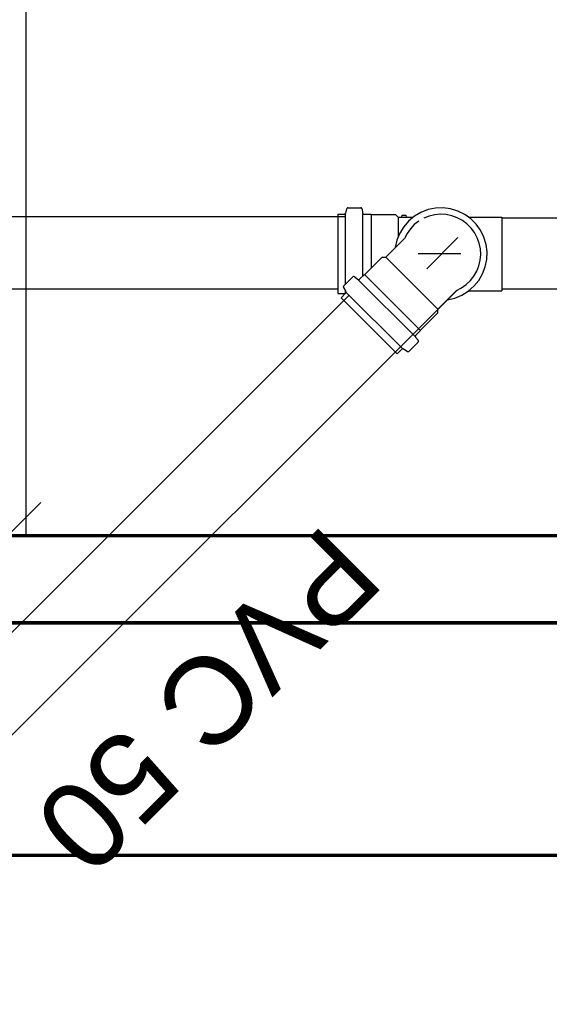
# Model space of a CAD drawing. Header units: millimetres. Extents: x -20654 to 2526, y -8238 to 977.
# Tile 45 of 219: x -10321.593 to -10321.228, y -4123.515 to -4122.836. Entities that reach past the tile are written whole.
import ezdxf

# ---------------------------------------------------------------- set-up
doc = ezdxf.new("R2010")
doc.units = ezdxf.units.MM
for name, color, linetype in [('01 CONTORNO_dwg', 252, 'Continuous'), ('A-FLOR', 252, 'Continuous'), ('CV-Condutos', 1, 'Continuous'), ('P-PIPE-IDEN', 7, 'Continuous'), ('Simbolos', 7, 'Continuous'), ('Simbolos_int', 8, 'Continuous'), ('TQ-Condutos', 3, 'Continuous')]:
    doc.layers.add(name, color=color, linetype=linetype)
doc.styles.add('Arial_4', font='arial.ttf', dxfattribs={"width": 0.8, "height": 0.07})
doc.styles.add('Arial_5', font='arial.ttf', dxfattribs={"height": 0.0825})
doc.dimstyles.new('COTAS', dxfattribs={"dimscale": 0.3048, "dimtxt": 0.07, "dimasz": 0.341207, "dimexe": 0.19685, "dimexo": 0.0625, "dimgap": 0.032808, "dimtad": 3, "dimdec": 0, "dimlfac": 100, "dimzin": 0, "dimdsep": 46, "dimtxsty": 'Arial_4', "dimblk1": 'DOTSMALL', "dimblk2": 'DOTSMALL', "dimsah": 1, "dimcen": 0.09, "dimdle": 0.065617, "dimazin": 0, "dimtfac": 1, "dimtdec": 0, "dimtmove": 0, "dimatfit": 0, "dimfxl": 0.328084, "dimfxlon": 1, "dimtvp": 1, "dimtfill": 1, "dimtolj": 1, "dimtzin": 0, "dimarcsym": 2})

# ---------------------------------------------------------------- blocks, each defined once
blk = doc.blocks.new('terreo')
at = {"layer": '01 CONTORNO_dwg', "lineweight": 70}
for p, q in [((-10097.24, -4995.13), (-12817.24, -4995.13)), ((-10617.24, -5055.13), (-12817.24, -5055.13)), ((-12817.24, -5055.13), (-10162.24, -5055.13)), ((-13082.94, -5215.13), (-10097.24, -5215.13))]:
    blk.add_line(p, q, dxfattribs=at)
at = {"layer": 'A-FLOR'}
blk.add_line((-11097.24, -3455.13), (-11097.24, -4995.13), dxfattribs=at)
blk = doc.blocks.new('_DotSmall')
at = {"color": 0, "linetype": 'ByBlock', "const_width": 0.5}
blk.add_lwpolyline([(-0.0625, 0, 1), (0.0625, 0, 1)], format="xyb", close=True, dxfattribs=at)
blk = doc.blocks.new('*D146')
at = {"color": 0, "lineweight": -2, "ltscale": 2, "transparency": 16777216}
for p, q in [((-10321.66608, -4123.56036), (-10321.66608, -4123.72036)), ((-10320.58889, -4123.56969), (-10320.58889, -4123.72036)), ((-10321.68608, -4123.66036), (-10320.56889, -4123.66036))]:
    blk.add_line(p, q, dxfattribs=at)
at = {"layer": 'Defpoints', "color": 0, "ltscale": 2, "transparency": 16777216}
for p in [(-10321.66608, -4123.47654), (-10320.58889, -4123.55064), (-10320.58889, -4123.66036)]:
    blk.add_point(p, dxfattribs=at)
at = {"color": 0, "lineweight": -2, "ltscale": 2, "transparency": 16777216, "xscale": 0.104, "yscale": 0.104, "zscale": 0.104, "rotation": 180}
blk.add_blockref('_DotSmall', (-10321.66608, -4123.66036), dxfattribs=at)
at = {"color": 0, "lineweight": -2, "ltscale": 2, "transparency": 16777216, "xscale": 0.104, "yscale": 0.104, "zscale": 0.104}
blk.add_blockref('_DotSmall', (-10320.58889, -4123.66036), dxfattribs=at)
at = {"color": 0, "ltscale": 2, "transparency": 16777216, "insert": (-10321.12749, -4123.61462), "char_height": 0.07, "attachment_point": 5, "rotation": 180, "style": 'Arial_4', "bg_fill": 3, "box_fill_scale": 1.1, "bg_fill_color": 256, "bg_fill_true_color": 13158600, "bg_fill_transparency": 0}
blk.add_mtext('\\A1;108', dxfattribs=at)

msp = doc.modelspace()

# ---------------------------------------------------------------- linework, layer by layer
at = {"layer": 'CV-Condutos'}
for p, q in [((-10321.36611, -4123.02609), (-10321.64237, -4123.30234)), ((-10321.2921, -4123.02279), (-10321.59914, -4123.32982))]:
    msp.add_line(p, q, dxfattribs=at)
at = {"layer": 'P-PIPE-IDEN'}
msp.add_lwpolyline([(-10321.57854, -4123.16887), (-10321.71996, -4123.31029)], dxfattribs=at)
at = {"layer": 'Simbolos'}
for p, q in [((-10321.36694, -4122.96579), (-10321.35818, -4122.96579)), ((-10321.37402, -4122.97024), (-10321.37402, -4123.02494)), ((-10321.37402, -4122.97024), (-10321.36967, -4122.97024)), ((-10321.36791, -4122.96653), (-10321.3687, -4122.9695)), ((-10321.35718, -4122.9667), (-10321.35695, -4122.96933)), ((-10321.35595, -4122.97024), (-10321.35127, -4122.97024)), ((-10321.35127, -4122.97024), (-10321.35107, -4122.97044)), ((-10321.35107, -4122.97044), (-10321.33427, -4122.97044)), ((-10321.33427, -4122.97044), (-10321.33247, -4122.97224)), ((-10321.33247, -4122.97224), (-10321.32212, -4122.97224)), ((-10321.32987, -4122.97224), (-10321.32974, -4122.97074)), ((-10321.32974, -4122.97074), (-10321.32681, -4122.97074)), ((-10321.32667, -4122.97224), (-10321.32681, -4122.97074)), ((-10321.28372, -4122.97224), (-10321.26102, -4122.97224)), ((-10321.34096, -4122.99979), (-10321.3281, -4122.98693)), ((-10321.35539, -4123.01167), (-10321.34351, -4122.99979)), ((-10321.34351, -4122.99979), (-10321.34096, -4122.99979)), ((-10321.3699, -4123.0196), (-10321.3637, -4123.0134)), ((-10321.36235, -4123.01334), (-10321.36033, -4123.01503)), ((-10321.35898, -4123.01497), (-10321.35567, -4123.01167)), ((-10321.35567, -4123.01167), (-10321.35539, -4123.01167)), ((-10321.37402, -4123.02494), (-10321.36967, -4123.02494)), ((-10321.37176, -4123.02775), (-10321.36868, -4123.02467)), ((-10321.37006, -4123.0208), (-10321.36852, -4123.02347)), ((-10321.30511, -4123.03564), (-10321.29225, -4123.02278)), ((-10321.28372, -4123.02294), (-10321.26102, -4123.02294)), ((-10321.37176, -4123.02775), (-10321.33308, -4123.06643)), ((-10321.31699, -4123.05006), (-10321.30511, -4123.03818)), ((-10321.30511, -4123.03818), (-10321.30511, -4123.03564)), ((-10321.3203, -4123.05365), (-10321.31699, -4123.05034)), ((-10321.31699, -4123.05034), (-10321.31699, -4123.05006)), ((-10321.32493, -4123.06457), (-10321.31873, -4123.05837)), ((-10321.31867, -4123.05702), (-10321.32036, -4123.055)), ((-10321.33308, -4123.06643), (-10321.33, -4123.06335)), ((-10321.32613, -4123.06473), (-10321.32879, -4123.06319))]:
    msp.add_line(p, q, dxfattribs=at)
for points in [[(-10321.36694, -4122.96579), (-10321.36708, -4122.96581), (-10321.36723, -4122.96584), (-10321.36736, -4122.96589), (-10321.36749, -4122.96596), (-10321.3676, -4122.96605), (-10321.3677, -4122.96615), (-10321.36779, -4122.96627), (-10321.36786, -4122.9664), (-10321.3679, -4122.96654)], [(-10321.35718, -4122.96671), (-10321.35721, -4122.96655), (-10321.35726, -4122.96639), (-10321.35734, -4122.96625), (-10321.35744, -4122.96612), (-10321.35757, -4122.966), (-10321.3577, -4122.96591), (-10321.35785, -4122.96585), (-10321.35801, -4122.96581), (-10321.35818, -4122.96579)], [(-10321.36967, -4122.97024), (-10321.36952, -4122.97023), (-10321.36938, -4122.9702), (-10321.36925, -4122.97015), (-10321.36912, -4122.97008), (-10321.369, -4122.96999), (-10321.3689, -4122.96989), (-10321.36882, -4122.96977), (-10321.36875, -4122.96964), (-10321.3687, -4122.9695)], [(-10321.35694, -4122.96933), (-10321.35692, -4122.96949), (-10321.35686, -4122.96965), (-10321.35678, -4122.96979), (-10321.35668, -4122.96992), (-10321.35656, -4122.97004), (-10321.35642, -4122.97012), (-10321.35627, -4122.97019), (-10321.35611, -4122.97023), (-10321.35595, -4122.97024)], [(-10321.29224, -4123.02278), (-10321.28872, -4123.02098), (-10321.28549, -4123.01868), (-10321.28263, -4123.01595), (-10321.28019, -4123.01283), (-10321.27823, -4123.00939), (-10321.27679, -4123.0057), (-10321.27589, -4123.00185), (-10321.27556, -4122.9979), (-10321.2758, -4122.99395), (-10321.27661, -4122.99008), (-10321.27797, -4122.98636), (-10321.27985, -4122.98288), (-10321.28222, -4122.97971), (-10321.28502, -4122.97691), (-10321.28819, -4122.97454), (-10321.29167, -4122.97266), (-10321.29539, -4122.9713), (-10321.29927, -4122.97049), (-10321.30322, -4122.97025), (-10321.30716, -4122.97058), (-10321.31102, -4122.97147), (-10321.3147, -4122.97292)], [(-10321.31814, -4122.97488), (-10321.32126, -4122.97732), (-10321.324, -4122.98018), (-10321.32629, -4122.98341), (-10321.32809, -4122.98693)], [(-10321.36235, -4123.01335), (-10321.36248, -4123.01325), (-10321.36263, -4123.01318), (-10321.36279, -4123.01314), (-10321.36295, -4123.01312), (-10321.36311, -4123.01312), (-10321.36328, -4123.01316), (-10321.36343, -4123.01322), (-10321.36357, -4123.0133), (-10321.3637, -4123.01341)], [(-10321.3699, -4123.0196), (-10321.36999, -4123.01971), (-10321.37007, -4123.01983), (-10321.37013, -4123.01996), (-10321.37017, -4123.0201), (-10321.37019, -4123.02025), (-10321.37018, -4123.02039), (-10321.37016, -4123.02054), (-10321.37012, -4123.02067), (-10321.37005, -4123.0208)], [(-10321.36033, -4123.01504), (-10321.3602, -4123.01514), (-10321.36005, -4123.01521), (-10321.35989, -4123.01525), (-10321.35973, -4123.01527), (-10321.35956, -4123.01527), (-10321.3594, -4123.01523), (-10321.35925, -4123.01517), (-10321.35911, -4123.01509), (-10321.35898, -4123.01498)], [(-10321.36912, -4123.02511), (-10321.36917, -4123.02508), (-10321.36923, -4123.02505), (-10321.36929, -4123.02502), (-10321.36935, -4123.025), (-10321.36941, -4123.02498), (-10321.36947, -4123.02496), (-10321.36954, -4123.02495), (-10321.3696, -4123.02495), (-10321.36967, -4123.02494)], [(-10321.36868, -4123.02467), (-10321.36859, -4123.02456), (-10321.36851, -4123.02444), (-10321.36845, -4123.02431), (-10321.36841, -4123.02417), (-10321.36839, -4123.02402), (-10321.36839, -4123.02388), (-10321.36842, -4123.02373), (-10321.36846, -4123.0236), (-10321.36852, -4123.02346)], [(-10321.32031, -4123.05366), (-10321.32041, -4123.05378), (-10321.3205, -4123.05392), (-10321.32056, -4123.05408), (-10321.32059, -4123.05424), (-10321.3206, -4123.0544), (-10321.32058, -4123.05457), (-10321.32053, -4123.05472), (-10321.32046, -4123.05487), (-10321.32036, -4123.05501)], [(-10321.31872, -4123.05837), (-10321.31861, -4123.05825), (-10321.31853, -4123.0581), (-10321.31847, -4123.05795), (-10321.31844, -4123.05779), (-10321.31843, -4123.05763), (-10321.31845, -4123.05746), (-10321.3185, -4123.0573), (-10321.31857, -4123.05716), (-10321.31866, -4123.05702)], [(-10321.32879, -4123.0632), (-10321.32892, -4123.06314), (-10321.32906, -4123.06309), (-10321.3292, -4123.06307), (-10321.32935, -4123.06307), (-10321.32949, -4123.06309), (-10321.32963, -4123.06312), (-10321.32976, -4123.06318), (-10321.32989, -4123.06326), (-10321.33, -4123.06336)], [(-10321.32613, -4123.06473), (-10321.326, -4123.06479), (-10321.32586, -4123.06484), (-10321.32572, -4123.06486), (-10321.32557, -4123.06486), (-10321.32543, -4123.06484), (-10321.32529, -4123.0648), (-10321.32515, -4123.06474), (-10321.32503, -4123.06467), (-10321.32492, -4123.06457)]]:
    msp.add_lwpolyline(points, dxfattribs=at)
at = {"layer": 'Simbolos_int'}
for p, q in [((-10321.3689, -4122.97024), (-10321.3689, -4123.0186)), ((-10321.35687, -4122.97024), (-10321.35687, -4123.01286)), ((-10321.35107, -4122.97044), (-10321.35107, -4123.00735)), ((-10321.33247, -4122.97224), (-10321.33247, -4122.98585)), ((-10321.26102, -4122.97224), (-10321.26102, -4123.02294)), ((-10321.29122, -4122.98632), (-10321.31267, -4123.00777)), ((-10321.30511, -4123.03564), (-10321.34096, -4122.99979)), ((-10321.28934, -4122.99759), (-10321.31856, -4122.99759)), ((-10321.31699, -4123.05034), (-10321.35567, -4123.01167)), ((-10321.35963, -4123.01562), (-10321.32095, -4123.0543)), ((-10321.3689, -4123.02281), (-10321.3689, -4123.02494)), ((-10321.36814, -4123.02413), (-10321.32946, -4123.06281))]:
    msp.add_line(p, q, dxfattribs=at)
msp.add_lwpolyline([(-10321.29856, -4123.0291), (-10321.29346, -4123.02796), (-10321.28862, -4123.026), (-10321.28417, -4123.02328), (-10321.28021, -4123.01987), (-10321.27688, -4123.01586), (-10321.27424, -4123.01135), (-10321.27237, -4123.00647), (-10321.27133, -4123.00136), (-10321.27114, -4122.99614), (-10321.27181, -4122.99096), (-10321.27331, -4122.98596), (-10321.27561, -4122.98128), (-10321.27865, -4122.97703), (-10321.28234, -4122.97334), (-10321.28659, -4122.9703), (-10321.29128, -4122.968), (-10321.29628, -4122.96649), (-10321.30145, -4122.96583), (-10321.30667, -4122.96602), (-10321.31179, -4122.96706), (-10321.31667, -4122.96892), (-10321.32117, -4122.97156), (-10321.32518, -4122.9749), (-10321.3286, -4122.97885), (-10321.33132, -4122.98331), (-10321.33327, -4122.98815), (-10321.33441, -4122.99325)], dxfattribs=at)
at = {"layer": 'TQ-Condutos'}
for p, q in [((-10322.1389, -4122.97171), (-10321.3689, -4122.97171)), ((-10321.26102, -4122.97279), (-10319.7783, -4122.97279)), ((-10322.1389, -4123.02171), (-10321.37402, -4123.02171)), ((-10321.29227, -4123.02279), (-10321.2921, -4123.02279)), ((-10321.26102, -4123.02171), (-10319.7783, -4123.02171))]:
    msp.add_line(p, q, dxfattribs=at)

# ---------------------------------------------------------------- block references
at = {"layer": '01 CONTORNO_dwg', "xscale": 0.001, "yscale": 0.001, "zscale": 0.001}
msp.add_blockref('terreo', (-10310.49166, -4118.19674), dxfattribs=at)

# ---------------------------------------------------------------- texts
at = {"layer": 'P-PIPE-IDEN', "insert": (-10321.34026, -4123.22451), "char_height": 0.06, "width": 0.4919113, "attachment_point": 1, "rotation": 225, "style": 'Arial_5'}
msp.add_mtext('PVC 50', dxfattribs=at)

# ---------------------------------------------------------------- next in the draw order: dimensions: what is measured, and where the dimension line sits
at = {"ltscale": 2}
dim = msp.add_linear_dim(base=(-10320.58889, -4123.66036), p1=(-10321.66608, -4123.47654), p2=(-10320.58889, -4123.55064), dimstyle='COTAS', override={"dimpost": '<>'}, dxfattribs=at)
dim.commit()
dim.dimension.update_dxf_attribs({"geometry": '*D146', "text_midpoint": (-10321.12749, -4123.61462)})

doc.saveas('drawing.dxf')
